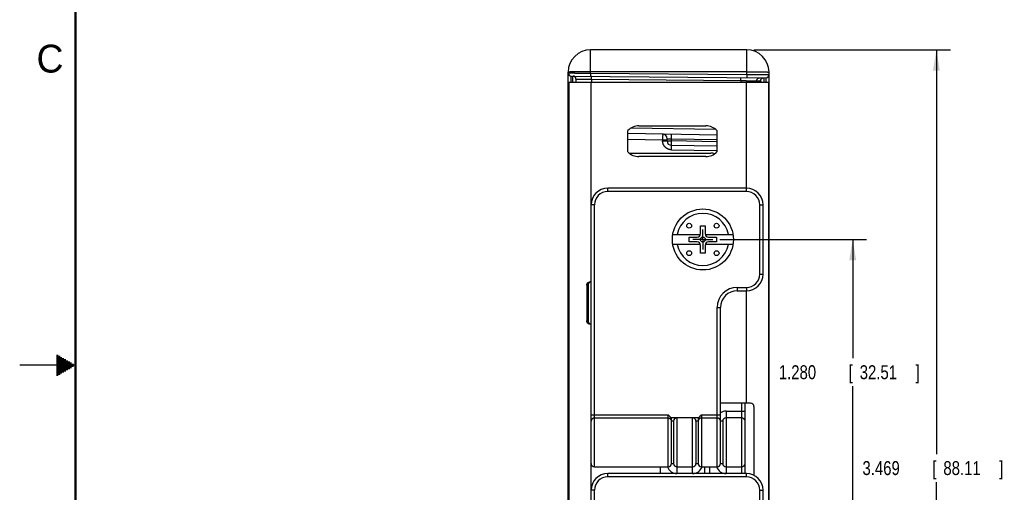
# Model space of a CAD drawing. Header units: inches. Extents: x 0 to 34, y 0 to 22.
# Tile 3 of 46: x 0 to 8.8, y 9.9 to 14.1. Entities that reach past the tile are written whole.
import ezdxf

# ---------------------------------------------------------------- set-up
doc = ezdxf.new("R2010")
doc.units = ezdxf.units.IN
doc.header["$LTSCALE"] = 1.87
doc.header["$MEASUREMENT"] = 0
doc.linetypes.add('CENTER', pattern=[0.6, 0.375, -0.075, 0.075, -0.075])
doc.layers.get('0').update_dxf_attribs({"linetype": 'CONTINUOUS'})
doc.layers.add('DEFAULT_1', color=7, linetype='CENTER')
doc.layers.add('DIMENSIONS', color=7, linetype='CONTINUOUS')
doc.styles.get("Standard").update_dxf_attribs({"font": 'txt', "width": 0.8})
doc.dimstyles.new('DIMSTYLE_1', dxfattribs={"dimtxt": 0.125, "dimasz": 0.1875, "dimexe": 0.18, "dimexo": 0.0625, "dimgap": 0.09, "dimtad": 0, "dimtih": 1, "dimtoh": 1, "dimdec": 3, "dimlfac": 0.5, "dimzin": 4, "dimdsep": 46, "dimtxsty": 'STANDARD', "dimblk": '_FILLED', "dimblk1": '_FILLED', "dimblk2": '_FILLED', "dimcen": 0.09, "dimadec": 0, "dimazin": 0, "dimtp": 0.01, "dimtm": 0.01, "dimtfac": 1, "dimtdec": 3, "dimtofl": 0, "dimtmove": 0, "dimatfit": 3, "dimldrblk": '_FILLED', "dimfxl": 1, "dimtolj": 1, "dimtzin": 4, "dimarcsym": 0})

# ---------------------------------------------------------------- blocks, each defined once
blk = doc.blocks.new('_FILLED')
at = {"color": 0, "linetype": 'BYBLOCK'}
blk.add_solid([(0, 0), (-1, 0.167), (-1, -0.167)], dxfattribs=at)
blk = doc.blocks.new('*D0')
at = {"layer": 'DIMENSIONS', "color": 2, "linetype": 'CONTINUOUS'}
for p, q in [((6.5782, 13.8284), (8.3407, 13.8284)), ((8.2157, 13.8284), (8.2157, 10.2014)), ((8.2157, 6.8904), (8.2157, 9.9514)), ((6.5782, 6.8904), (8.3407, 6.8904))]:
    blk.add_line(p, q, dxfattribs=at)
at = {"layer": 'DIMENSIONS', "color": 2, "linetype": 'CONTINUOUS', "xscale": 0.1875, "yscale": 0.1875, "zscale": 0.1875}
for p, rotation in [((8.2157, 13.8284), 90), ((8.2157, 6.8904), 270)]:
    blk.add_blockref('_FILLED', p, dxfattribs=dict(at, rotation=rotation))
at = {"layer": 'DIMENSIONS', "color": 2, "linetype": 'CONTINUOUS', "width": 0.8}
for s, p in [('[', (8.1782, 10.0139)), (']', (8.7782, 10.0139)), ('3.469', (7.5532, 10.0139)), ('88.11', (8.2782, 10.0139))]:
    blk.add_text(s, height=0.125, dxfattribs=at).set_placement(p)
blk = doc.blocks.new('*D3')
at = {"layer": 'DIMENSIONS', "color": 2, "linetype": 'CONTINUOUS'}
for p, q in [((6.2754, 12.1274), (7.5907, 12.1274)), ((7.4657, 12.1274), (7.4657, 11.0617)), ((7.4657, 9.5674), (7.4657, 10.8117)), ((6.2754, 9.5674), (7.5907, 9.5674))]:
    blk.add_line(p, q, dxfattribs=at)
at = {"layer": 'DIMENSIONS', "color": 2, "linetype": 'CONTINUOUS', "xscale": 0.1875, "yscale": 0.1875, "zscale": 0.1875}
for p, rotation in [((7.4657, 12.1274), 90), ((7.4657, 9.5674), 270)]:
    blk.add_blockref('_FILLED', p, dxfattribs=dict(at, rotation=rotation))
at = {"layer": 'DIMENSIONS', "color": 2, "linetype": 'CONTINUOUS', "width": 0.8}
for s, p in [('1.280', (6.8032, 10.8742)), ('[', (7.4282, 10.8742)), ('32.51', (7.5282, 10.8742)), (']', (8.0282, 10.8742))]:
    blk.add_text(s, height=0.125, dxfattribs=at).set_placement(p)

msp = doc.modelspace()

# ---------------------------------------------------------------- linework, layer by layer
at = {"color": 7, "linetype": 'CONTINUOUS'}
for p, q in [((5.1157, 13.6197), (5.1157, 13.8284)), ((6.5157, 13.8284), (5.1157, 13.8284)), ((6.5157, 13.6075), (6.5157, 13.8284)), ((4.9157, 7.0904), (4.9157, 13.6284)), ((4.943, 13.5932), (6.6879, 13.578)), ((5.1157, 13.6197), (5.1154, 13.5917)), ((6.5157, 13.6318), (5.1157, 13.6318)), ((5.1157, 13.6197), (6.5157, 13.6075)), ((6.5157, 13.6075), (6.5154, 13.5795)), ((6.7157, 7.0904), (6.7157, 13.6284)), ((4.9207, 13.5384), (4.9207, 7.1804)), ((4.9207, 13.5384), (6.7107, 13.5384)), ((4.9857, 13.5655), (4.9857, 13.5384)), ((5.1207, 7.1804), (5.1207, 13.5384)), ((5.1232, 13.5641), (5.1232, 13.5384)), ((5.1232, 13.5641), (6.4636, 13.5524)), ((6.4636, 13.5524), (6.4636, 13.5384)), ((6.5107, 13.5384), (6.5107, 12.5874)), ((6.606, 13.5509), (6.606, 13.5384)), ((6.606, 13.5509), (6.6401, 13.5506)), ((6.7107, 13.5384), (6.7107, 7.1804)), ((4.9157, 13.4332), (4.9207, 13.4332)), ((6.7157, 13.418), (6.7107, 13.418)), ((4.9157, 13.4121), (4.9207, 13.4121)), ((4.9207, 13.1505), (4.9157, 13.1505)), ((5.4507, 12.9122), (5.4507, 13.1045)), ((6.2487, 13.0627), (5.4507, 13.0766)), ((6.2399, 13.1128), (5.4778, 13.1261)), ((5.5497, 13.1464), (6.1497, 13.1464)), ((6.2487, 13.1045), (6.2487, 12.9122)), ((5.4507, 13.0266), (5.762, 13.0212)), ((5.762, 13.0212), (5.762, 13.0117)), ((5.762, 13.0212), (5.8017, 13.0212)), ((5.762, 13.0117), (5.841, 13.0117)), ((5.8017, 13.0117), (5.8017, 13.0312)), ((5.841, 13.0117), (5.841, 13.0298)), ((5.841, 13.0298), (6.2487, 13.0227)), ((6.2487, 13.0045), (5.841, 13.0117)), ((5.4614, 12.9024), (6.1947, 12.9024)), ((5.8406, 12.9317), (6.2487, 12.9246)), ((6.2487, 12.9646), (5.841, 12.9717)), ((6.1497, 12.8704), (5.5497, 12.8704)), ((5.2707, 12.5574), (5.2707, 12.5874)), ((6.5127, 12.5874), (5.2707, 12.5874)), ((6.5127, 12.5574), (5.2707, 12.5574)), ((6.5127, 12.5574), (6.5127, 12.5874)), ((5.1507, 12.4374), (5.1207, 12.4374)), ((5.1507, 10.0874), (5.1507, 12.4374)), ((6.6327, 11.8174), (6.6327, 12.4374)), ((6.6327, 12.4374), (6.6627, 12.4374)), ((6.6627, 11.8174), (6.6627, 12.4374)), ((6.1022, 12.1787), (6.1022, 12.2505)), ((6.1022, 12.2505), (6.1432, 12.2505)), ((6.1432, 12.2505), (6.1432, 12.1787)), ((5.8529, 12.173), (6.1016, 12.173)), ((5.9996, 12.1068), (5.9996, 12.1479)), ((5.9996, 12.1479), (6.0714, 12.1479)), ((6.0714, 12.1068), (5.9996, 12.1068)), ((6.1437, 12.173), (6.3925, 12.173)), ((6.174, 12.1479), (6.2458, 12.1479)), ((6.2458, 12.1068), (6.174, 12.1068)), ((6.2458, 12.1479), (6.2458, 12.1068)), ((6.1016, 12.0818), (5.8529, 12.0818)), ((6.1022, 12.0042), (6.1022, 12.0761)), ((6.1432, 12.0042), (6.1022, 12.0042)), ((6.1432, 12.0761), (6.1432, 12.0042)), ((6.3925, 12.0818), (6.1437, 12.0818)), ((5.1207, 11.7474), (5.1126, 11.7474)), ((6.6327, 11.8174), (6.6627, 11.8174)), ((5.0827, 11.7174), (5.0827, 11.3974)), ((5.0941, 11.7174), (5.0827, 11.7174)), ((5.0941, 11.7174), (5.0941, 11.3974)), ((6.4307, 11.6974), (6.4307, 11.6674)), ((6.4307, 11.6974), (6.5127, 11.6974)), ((6.4307, 11.6674), (6.5127, 11.6674)), ((6.5107, 11.6674), (6.5107, 10.6594)), ((6.5127, 11.6974), (6.5127, 11.6674)), ((6.2507, 10.0874), (6.2507, 11.5174)), ((6.2507, 11.5174), (6.2807, 11.5174)), ((6.2807, 10.1174), (6.2807, 11.5174)), ((5.0827, 11.3974), (5.0941, 11.3974)), ((5.1207, 11.3674), (5.1126, 11.3674)), ((6.5507, 10.6594), (6.2807, 10.6594)), ((6.4707, 10.0274), (6.4707, 10.6594)), ((6.5007, 10.0274), (6.5007, 10.6594)), ((6.5807, 10.6294), (6.5807, 10.011)), ((5.1207, 10.5555), (5.8107, 10.5555)), ((5.8107, 10.5258), (5.1507, 10.5258)), ((5.8107, 10.0874), (5.8107, 10.5555)), ((6.0873, 10.5274), (5.834, 10.5274)), ((5.8407, 10.1174), (5.8407, 10.5274)), ((5.8907, 10.5274), (5.8907, 10.0274)), ((6.0307, 10.0274), (6.0307, 10.5274)), ((6.0807, 10.5274), (6.0807, 10.1174)), ((6.1107, 10.5555), (6.2807, 10.5555)), ((6.1107, 10.5555), (6.1107, 10.0874)), ((6.2507, 10.5258), (6.1107, 10.5258)), ((6.3307, 10.5874), (6.5007, 10.5874)), ((6.3307, 10.5874), (6.3307, 10.0274)), ((6.4707, 10.5274), (6.3307, 10.5274)), ((5.8607, 10.4974), (5.8407, 10.4974)), ((5.8607, 10.4974), (5.8607, 10.1174)), ((6.0607, 10.4974), (6.0607, 10.1174)), ((6.0807, 10.4974), (6.0607, 10.4974)), ((6.3007, 10.4974), (6.2807, 10.4974)), ((6.3007, 10.4974), (6.3007, 10.1174)), ((5.1507, 10.0874), (5.8107, 10.0874)), ((5.7407, 10.0874), (5.7407, 10.0274)), ((5.8407, 10.1174), (5.8607, 10.1174)), ((5.8907, 10.0874), (6.0307, 10.0874)), ((6.0607, 10.1174), (6.0807, 10.1174)), ((6.1107, 10.0874), (6.2507, 10.0874)), ((6.1407, 10.0274), (6.1407, 10.0874)), ((6.1807, 10.0874), (6.1807, 10.0274)), ((6.2807, 10.1174), (6.3007, 10.1174)), ((6.3307, 10.0874), (6.4707, 10.0874)), ((5.2707, 9.9974), (5.2707, 10.0274)), ((6.5127, 10.0274), (5.2707, 10.0274)), ((6.5127, 9.9974), (5.2707, 9.9974)), ((6.5127, 9.9974), (6.5127, 10.0274)), ((5.1507, 9.8774), (5.1207, 9.8774)), ((5.1507, 7.5274), (5.1507, 9.8774)), ((6.6327, 9.8774), (6.6627, 9.8774)), ((6.6327, 9.2574), (6.6327, 9.8774)), ((6.6627, 9.2574), (6.6627, 9.8774))]:
    msp.add_line(p, q, dxfattribs=at)
at = {"color": 2, "linetype": 'CONTINUOUS'}
for p, q in [((0.3303, 11.09), (0.3441, 11.09)), ((0.3303, 11.08), (0.3614, 11.08)), ((0.3303, 11.07), (0.3788, 11.07)), ((0.3303, 11.06), (0.3961, 11.06)), ((0.3303, 11.05), (0.4134, 11.05)), ((0.3303, 11.04), (0.4307, 11.04)), ((0.5, 11), (0, 11)), ((0.3303, 11.03), (0.448, 11.03)), ((0.3303, 11.02), (0.4654, 11.02)), ((0.3303, 11.01), (0.4827, 11.01)), ((0.3303, 10.99), (0.4827, 10.99)), ((0.3303, 10.98), (0.4654, 10.98)), ((0.3303, 10.97), (0.448, 10.97)), ((0.3303, 10.96), (0.4307, 10.96)), ((0.3303, 10.95), (0.4134, 10.95)), ((0.3303, 10.94), (0.3961, 10.94)), ((0.3303, 10.93), (0.3788, 10.93)), ((0.3303, 10.92), (0.3614, 10.92)), ((0.3303, 10.91), (0.3441, 10.91))]:
    msp.add_line(p, q, dxfattribs=at)
at = {"color": 7, "linetype": 'CONTINUOUS', "const_width": 0.02}
msp.add_lwpolyline([(0.5, 21.5), (0.5, 0.5)], dxfattribs=at)
at = {"color": 7, "linetype": 'CONTINUOUS'}
for centre, radius in [((6.1227, 12.1274), 0.2736), ((5.9996, 12.2505), 0.0219), ((6.2458, 12.2505), 0.0219), ((6.1227, 12.1274), 0.0219), ((5.9996, 12.0042), 0.0219), ((6.2458, 12.0042), 0.0219)]:
    msp.add_circle(centre, radius, dxfattribs=at)
for centre, radius, start, end in [((5.1157, 13.6284), 0.2, 90, 180), ((6.5157, 13.6284), 0.2, 0, 90), ((4.9432, 13.6208), 0.0276, 180, 269.49996), ((4.9581, 13.5655), 0.0276, 0, 89.5), ((6.6881, 13.6055), 0.0276, 269.5, 360), ((4.9557, 13.3309), 0.04, 180, 208.90938), ((5.5497, 13.0084), 0.138, 90, 135.83952), ((5.7617, 13.0312), 0.04, 0, 89), ((6.1497, 13.0084), 0.138, 44.16048, 90), ((5.8417, 13.0117), 0.04, 180, 269), ((5.5497, 13.0084), 0.138, 224.16048, 270), ((6.1497, 13.0084), 0.138, 270, 315.83952), ((6.1947, 12.7764), 0.126, 73.20227, 90), ((5.2707, 12.4374), 0.15, 90, 180), ((5.2707, 12.4374), 0.12, 90, 180), ((6.5127, 12.4374), 0.15, 0, 90), ((6.5127, 12.4374), 0.12, 0, 90), ((6.1227, 12.1274), 0.2337, 11.25465, 168.74535), ((6.0714, 12.1787), 0.0308, 270, 360), ((6.174, 12.1787), 0.0308, 180, 270), ((6.0714, 12.0761), 0.0308, 0, 90), ((6.174, 12.0761), 0.0308, 90, 180), ((6.1227, 12.1274), 0.2337, 191.25465, 348.74535), ((6.5127, 11.8174), 0.15, 270, 360), ((6.5127, 11.8174), 0.12, 270, 360), ((6.4307, 11.5174), 0.18, 90, 180), ((6.4307, 11.5174), 0.15, 90, 180), ((6.5507, 10.6294), 0.03, 0, 90), ((5.8907, 10.4974), 0.03, 90, 180), ((6.0307, 10.4974), 0.03, 0, 90), ((6.3307, 10.4974), 0.09, 90, 123.74907), ((6.3307, 10.4974), 0.03, 90, 180), ((6.4707, 10.4974), 0.03, 0, 90), ((5.1507, 10.1174), 0.03, 180, 270), ((5.8907, 10.1174), 0.09, 199.47285, 270), ((5.8107, 10.1174), 0.03, 270, 360), ((5.8907, 10.1174), 0.03, 180, 270), ((6.0307, 10.1174), 0.03, 270, 360), ((6.0307, 10.1174), 0.09, 270, 340.52715), ((6.1107, 10.1174), 0.03, 180, 270), ((6.3307, 10.1174), 0.09, 199.47285, 270), ((6.2507, 10.1174), 0.03, 270, 360), ((6.3307, 10.1174), 0.03, 180, 270), ((6.4707, 10.1174), 0.03, 270, 360), ((5.2707, 9.8774), 0.15, 90, 180), ((5.2707, 9.8774), 0.12, 90, 180), ((6.5127, 9.8774), 0.15, 0, 90), ((6.5127, 9.8774), 0.12, 0, 90)]:
    msp.add_arc(centre, radius, start, end, dxfattribs=at)
for points, knots in [([(5.1157, 13.6318), (5.1131, 13.6318), (5.1078, 13.6318), (5.1, 13.6318), (5.0922, 13.6318), (5.0844, 13.6318), (5.0767, 13.6318), (5.069, 13.6318), (5.0614, 13.6317), (5.0539, 13.6317), (5.0465, 13.6316), (5.0392, 13.6316), (5.032, 13.6315), (5.0249, 13.6315), (5.018, 13.6314), (5.0112, 13.6313), (5.0046, 13.6313), (4.9982, 13.6312), (4.9919, 13.6311), (4.9859, 13.631), (4.98, 13.6309), (4.9743, 13.6308), (4.9689, 13.6307), (4.9637, 13.6306), (4.9587, 13.6305), (4.954, 13.6304), (4.9495, 13.6303), (4.9452, 13.6302), (4.9413, 13.6301), (4.9376, 13.6299), (4.9341, 13.6298), (4.931, 13.6297), (4.9281, 13.6296), (4.9256, 13.6294), (4.9233, 13.6293), (4.9213, 13.6292), (4.9196, 13.629), (4.9182, 13.6289), (4.9172, 13.6288), (4.9164, 13.6287), (4.916, 13.6285), (4.9157, 13.6284), (4.9157, 13.6284)], [0, 0, 0, 0, 0.039232, 0.078404, 0.117455, 0.156325, 0.194955, 0.233283, 0.271252, 0.308803, 0.345878, 0.38242, 0.418372, 0.453679, 0.488287, 0.522143, 0.555193, 0.587388, 0.618678, 0.649014, 0.67835, 0.70664, 0.733841, 0.759911, 0.784811, 0.8085, 0.830944, 0.852108, 0.871959, 0.890466, 0.907602, 0.92334, 0.937656, 0.950528, 0.961938, 0.971868, 0.980304, 0.987235, 0.992654, 0.99656, 0.998969, 1, 1, 1, 1]), ([(4.9157, 13.6208), (4.9157, 13.6208), (4.916, 13.6207), (4.9164, 13.6208), (4.9172, 13.6208), (4.9182, 13.6208), (4.9196, 13.6208), (4.9213, 13.6208), (4.9233, 13.6208), (4.9256, 13.6208), (4.9281, 13.6208), (4.931, 13.6208), (4.9342, 13.6208), (4.9376, 13.6208), (4.9413, 13.6208), (4.9452, 13.6208), (4.9495, 13.6208), (4.954, 13.6208), (4.9587, 13.6207), (4.9637, 13.6207), (4.9689, 13.6207), (4.9743, 13.6207), (4.98, 13.6206), (4.9859, 13.6206), (4.9919, 13.6206), (4.9982, 13.6205), (5.0046, 13.6205), (5.0112, 13.6205), (5.018, 13.6204), (5.0249, 13.6204), (5.032, 13.6203), (5.0392, 13.6203), (5.0465, 13.6202), (5.0539, 13.6202), (5.0614, 13.6201), (5.069, 13.6201), (5.0767, 13.62), (5.0844, 13.62), (5.0922, 13.6199), (5.1, 13.6199), (5.1078, 13.6198), (5.1131, 13.6198), (5.1157, 13.6197)], [0, 0, 0, 0, 0.000776, 0.003089, 0.006938, 0.012319, 0.019222, 0.027638, 0.037553, 0.048952, 0.061818, 0.07613, 0.091868, 0.109005, 0.127517, 0.147374, 0.168545, 0.190999, 0.214701, 0.239613, 0.265697, 0.292914, 0.321222, 0.350575, 0.38093, 0.41224, 0.444455, 0.477528, 0.511405, 0.546036, 0.581366, 0.617342, 0.653907, 0.691006, 0.728581, 0.766574, 0.804927, 0.84358, 0.882475, 0.921549, 0.960745, 1, 1, 1, 1]), ([(4.9427, 13.5384), (4.9427, 13.5394), (4.9427, 13.5421), (4.9427, 13.5463), (4.9427, 13.5508), (4.9427, 13.5552), (4.9428, 13.5594), (4.9428, 13.5633), (4.9428, 13.5671), (4.9428, 13.5706), (4.9428, 13.5738), (4.9428, 13.5769), (4.9428, 13.5796), (4.9428, 13.5822), (4.9429, 13.5845), (4.9429, 13.5865), (4.9429, 13.5882), (4.9429, 13.5897), (4.9429, 13.5909), (4.943, 13.5919), (4.9429, 13.5926), (4.943, 13.5929), (4.943, 13.5932), (4.943, 13.5932)], [0, 0, 0, 0, 0.058484, 0.14548, 0.228957, 0.308771, 0.384783, 0.456863, 0.524888, 0.588741, 0.648314, 0.703504, 0.754217, 0.800366, 0.841873, 0.878666, 0.910681, 0.937866, 0.960171, 0.977561, 0.990005, 0.997485, 1, 1, 1, 1]), ([(4.9586, 13.5384), (4.9586, 13.5394), (4.9586, 13.542), (4.9586, 13.5462), (4.9586, 13.5508), (4.9586, 13.5551), (4.9586, 13.5593), (4.9586, 13.5632), (4.9586, 13.567), (4.9586, 13.5705), (4.9586, 13.5737), (4.9586, 13.5768), (4.9585, 13.5795), (4.9585, 13.5821), (4.9585, 13.5843), (4.9585, 13.5863), (4.9585, 13.5881), (4.9585, 13.5896), (4.9584, 13.5908), (4.9584, 13.5917), (4.9584, 13.5925), (4.9583, 13.5928), (4.9584, 13.5931), (4.9584, 13.5931)], [0, 0, 0, 0, 0.056867, 0.144057, 0.227714, 0.307697, 0.383867, 0.456093, 0.524251, 0.588224, 0.647901, 0.70318, 0.753965, 0.800171, 0.841721, 0.878547, 0.910588, 0.937793, 0.960116, 0.977522, 0.989982, 0.997475, 1, 1, 1, 1]), ([(5.1232, 13.5641), (5.1232, 13.5647), (5.1233, 13.5659), (5.1233, 13.5677), (5.1233, 13.5695), (5.1233, 13.5712), (5.1233, 13.5729), (5.1233, 13.5746), (5.1233, 13.5763), (5.1233, 13.5778), (5.1233, 13.5794), (5.1233, 13.5808), (5.1233, 13.5822), (5.1233, 13.5835), (5.1233, 13.5848), (5.1232, 13.5859), (5.1232, 13.587), (5.1232, 13.5879), (5.1232, 13.5888), (5.1232, 13.5895), (5.1231, 13.5901), (5.1231, 13.5907), (5.1231, 13.5911), (5.1231, 13.5914), (5.123, 13.5915), (5.123, 13.5916), (5.123, 13.5916)], [0, 0, 0, 0, 0.065364, 0.130448, 0.194973, 0.258662, 0.321244, 0.38245, 0.442019, 0.499696, 0.555233, 0.608393, 0.658949, 0.706685, 0.751396, 0.792891, 0.830993, 0.865539, 0.896381, 0.92339, 0.946449, 0.965463, 0.980354, 0.991066, 0.997575, 1, 1, 1, 1]), ([(6.5157, 13.6318), (6.5183, 13.6318), (6.5235, 13.6318), (6.5314, 13.6318), (6.5392, 13.6318), (6.547, 13.6318), (6.5547, 13.6318), (6.5623, 13.6318), (6.5699, 13.6317), (6.5775, 13.6317), (6.5849, 13.6316), (6.5922, 13.6316), (6.5994, 13.6315), (6.6064, 13.6315), (6.6134, 13.6314), (6.6201, 13.6313), (6.6267, 13.6313), (6.6332, 13.6312), (6.6394, 13.6311), (6.6455, 13.631), (6.6514, 13.6309), (6.657, 13.6308), (6.6625, 13.6307), (6.6677, 13.6306), (6.6727, 13.6305), (6.6774, 13.6304), (6.6819, 13.6303), (6.6861, 13.6302), (6.6901, 13.6301), (6.6938, 13.6299), (6.6972, 13.6298), (6.7004, 13.6297), (6.7032, 13.6296), (6.7058, 13.6294), (6.7081, 13.6293), (6.7101, 13.6292), (6.7117, 13.629), (6.7131, 13.6289), (6.7142, 13.6288), (6.715, 13.6287), (6.7154, 13.6285), (6.7157, 13.6284), (6.7157, 13.6284)], [0, 0, 0, 0, 0.039232, 0.078404, 0.117455, 0.156325, 0.194955, 0.233283, 0.271252, 0.308803, 0.345878, 0.38242, 0.418372, 0.453679, 0.488287, 0.522143, 0.555193, 0.587388, 0.618678, 0.649014, 0.67835, 0.70664, 0.733841, 0.759911, 0.784811, 0.8085, 0.830944, 0.852108, 0.871959, 0.890466, 0.907602, 0.92334, 0.937656, 0.950528, 0.961938, 0.971868, 0.980304, 0.987235, 0.992654, 0.99656, 0.998969, 1, 1, 1, 1]), ([(6.5157, 13.6075), (6.5183, 13.6075), (6.5235, 13.6075), (6.5314, 13.6074), (6.5392, 13.6074), (6.547, 13.6073), (6.5547, 13.6072), (6.5623, 13.6072), (6.5699, 13.6071), (6.5775, 13.607), (6.5849, 13.607), (6.5922, 13.6069), (6.5994, 13.6069), (6.6064, 13.6068), (6.6134, 13.6067), (6.6201, 13.6067), (6.6267, 13.6066), (6.6332, 13.6066), (6.6394, 13.6065), (6.6455, 13.6064), (6.6514, 13.6064), (6.657, 13.6063), (6.6625, 13.6063), (6.6677, 13.6062), (6.6727, 13.6062), (6.6774, 13.6061), (6.6819, 13.6061), (6.6861, 13.606), (6.6901, 13.606), (6.6938, 13.6059), (6.6972, 13.6059), (6.7004, 13.6058), (6.7032, 13.6058), (6.7058, 13.6058), (6.7081, 13.6057), (6.7101, 13.6057), (6.7117, 13.6057), (6.7131, 13.6056), (6.7142, 13.6056), (6.715, 13.6056), (6.7154, 13.6055), (6.7157, 13.6056), (6.7157, 13.6055)], [0, 0, 0, 0, 0.039258, 0.078455, 0.117531, 0.156426, 0.19508, 0.233432, 0.271425, 0.308999, 0.346097, 0.382661, 0.418635, 0.453964, 0.488593, 0.522469, 0.555539, 0.587752, 0.61906, 0.649413, 0.678765, 0.707071, 0.734287, 0.76037, 0.785281, 0.808982, 0.831436, 0.852607, 0.872465, 0.890977, 0.908115, 0.923853, 0.938167, 0.951034, 0.962435, 0.972351, 0.980769, 0.987674, 0.993057, 0.996908, 0.999222, 1, 1, 1, 1]), ([(4.9857, 13.5655), (4.9857, 13.5655), (4.9859, 13.5655), (4.9863, 13.5655), (4.9869, 13.5655), (4.9879, 13.5655), (4.989, 13.5655), (4.9904, 13.5655), (4.9921, 13.5655), (4.994, 13.5654), (4.9962, 13.5654), (4.9986, 13.5654), (5.0012, 13.5654), (5.0041, 13.5653), (5.0072, 13.5653), (5.0105, 13.5653), (5.0141, 13.5652), (5.0178, 13.5652), (5.0217, 13.5651), (5.0259, 13.5651), (5.0302, 13.5651), (5.0347, 13.565), (5.0394, 13.565), (5.0442, 13.5649), (5.0492, 13.5649), (5.0543, 13.5648), (5.0596, 13.5648), (5.0649, 13.5647), (5.0704, 13.5646), (5.076, 13.5646), (5.0817, 13.5645), (5.0875, 13.5645), (5.0933, 13.5644), (5.0992, 13.5643), (5.1052, 13.5643), (5.1112, 13.5642), (5.1172, 13.5641), (5.1212, 13.5641), (5.1232, 13.5641)], [0, 0, 0, 0, 0.000948, 0.00379, 0.00852, 0.015128, 0.023601, 0.033925, 0.046078, 0.060038, 0.075779, 0.093273, 0.112486, 0.133382, 0.155924, 0.180068, 0.205771, 0.232985, 0.261659, 0.291741, 0.323174, 0.3559, 0.389859, 0.424988, 0.461223, 0.498494, 0.536735, 0.575873, 0.615836, 0.65655, 0.69794, 0.739929, 0.782438, 0.825389, 0.868702, 0.912296, 0.956089, 1, 1, 1, 1]), ([(6.4636, 13.5524), (6.4636, 13.553), (6.4636, 13.5542), (6.4636, 13.556), (6.4636, 13.5578), (6.4637, 13.5595), (6.4637, 13.5612), (6.4637, 13.5629), (6.4637, 13.5646), (6.4637, 13.5661), (6.4637, 13.5677), (6.4637, 13.5691), (6.4636, 13.5705), (6.4636, 13.5718), (6.4636, 13.5731), (6.4636, 13.5742), (6.4636, 13.5753), (6.4636, 13.5762), (6.4636, 13.5771), (6.4635, 13.5778), (6.4635, 13.5784), (6.4635, 13.579), (6.4635, 13.5794), (6.4634, 13.5797), (6.4634, 13.5798), (6.4634, 13.5799), (6.4634, 13.5799)], [0, 0, 0, 0, 0.065364, 0.130448, 0.194973, 0.258662, 0.321244, 0.38245, 0.442019, 0.499696, 0.555233, 0.608393, 0.658949, 0.706685, 0.751396, 0.792891, 0.830993, 0.865539, 0.896381, 0.92339, 0.946449, 0.965463, 0.980354, 0.991066, 0.997575, 1, 1, 1, 1]), ([(6.4636, 13.5524), (6.4656, 13.5524), (6.4696, 13.5523), (6.4757, 13.5523), (6.4817, 13.5522), (6.4877, 13.5521), (6.4936, 13.5521), (6.4995, 13.552), (6.5053, 13.552), (6.5111, 13.5519), (6.5168, 13.5518), (6.5223, 13.5518), (6.5278, 13.5517), (6.5332, 13.5517), (6.5384, 13.5516), (6.5435, 13.5516), (6.5484, 13.5515), (6.5532, 13.5515), (6.5579, 13.5514), (6.5623, 13.5514), (6.5666, 13.5513), (6.5707, 13.5513), (6.5746, 13.5512), (6.5783, 13.5512), (6.5818, 13.5512), (6.5851, 13.5511), (6.5882, 13.5511), (6.591, 13.5511), (6.5936, 13.551), (6.596, 13.551), (6.5981, 13.551), (6.6, 13.551), (6.6016, 13.5509), (6.603, 13.5509), (6.6041, 13.5509), (6.6049, 13.5509), (6.6055, 13.5509), (6.6058, 13.5509), (6.606, 13.5509)], [0, 0, 0, 0, 0.042449, 0.084846, 0.127111, 0.169167, 0.210936, 0.252341, 0.293305, 0.333752, 0.373609, 0.412802, 0.451258, 0.488906, 0.525676, 0.5615, 0.596311, 0.630045, 0.66264, 0.694034, 0.72417, 0.752992, 0.780445, 0.806479, 0.831045, 0.854098, 0.875594, 0.895493, 0.913758, 0.930355, 0.945252, 0.958422, 0.969839, 0.979483, 0.987334, 0.993378, 0.997603, 1, 1, 1, 1]), ([(6.606, 13.5509), (6.606, 13.5515), (6.606, 13.5527), (6.6062, 13.5545), (6.6065, 13.5563), (6.6069, 13.5581), (6.6074, 13.5598), (6.6081, 13.5615), (6.6088, 13.5632), (6.6097, 13.5648), (6.6106, 13.5663), (6.6117, 13.5678), (6.6129, 13.5692), (6.6141, 13.5705), (6.6154, 13.5717), (6.6168, 13.5729), (6.6183, 13.5739), (6.6199, 13.5749), (6.6215, 13.5757), (6.6231, 13.5764), (6.6248, 13.5771), (6.6266, 13.5776), (6.6283, 13.578), (6.6301, 13.5783), (6.6319, 13.5784), (6.6331, 13.5785), (6.6337, 13.5785)], [0, 0, 0, 0, 0.041679, 0.083358, 0.125037, 0.166715, 0.208392, 0.250069, 0.291744, 0.333417, 0.37509, 0.416761, 0.45843, 0.500097, 0.541763, 0.583427, 0.62509, 0.666751, 0.708411, 0.750069, 0.791726, 0.833382, 0.875037, 0.916692, 0.958346, 1, 1, 1, 1]), ([(6.6401, 13.5506), (6.6401, 13.5512), (6.6402, 13.5524), (6.6404, 13.5542), (6.6407, 13.556), (6.6411, 13.5578), (6.6416, 13.5595), (6.6422, 13.5612), (6.643, 13.5629), (6.6439, 13.5645), (6.6448, 13.566), (6.6459, 13.5675), (6.647, 13.5689), (6.6483, 13.5702), (6.6496, 13.5714), (6.651, 13.5726), (6.6525, 13.5736), (6.654, 13.5746), (6.6556, 13.5754), (6.6573, 13.5762), (6.659, 13.5768), (6.6607, 13.5773), (6.6625, 13.5777), (6.6643, 13.578), (6.6661, 13.5781), (6.6673, 13.5782), (6.6679, 13.5782)], [0, 0, 0, 0, 0.041679, 0.083358, 0.125037, 0.166715, 0.208392, 0.250069, 0.291744, 0.333417, 0.37509, 0.416761, 0.45843, 0.500097, 0.541763, 0.583427, 0.62509, 0.666751, 0.708411, 0.750069, 0.791726, 0.833382, 0.875037, 0.916692, 0.958346, 1, 1, 1, 1]), ([(6.6401, 13.5506), (6.6402, 13.5506), (6.6404, 13.5504), (6.6406, 13.55), (6.6408, 13.5494), (6.641, 13.5485), (6.6412, 13.5474), (6.6414, 13.546), (6.6415, 13.5444), (6.6417, 13.5425), (6.6419, 13.5405), (6.642, 13.5391), (6.6421, 13.5384)], [0, 0, 0, 0, 0.019011, 0.053257, 0.106094, 0.178291, 0.269992, 0.381091, 0.511427, 0.660825, 0.829027, 1, 1, 1, 1]), ([(6.6679, 13.5782), (6.668, 13.5782), (6.6682, 13.578), (6.6683, 13.5775), (6.6685, 13.5768), (6.6686, 13.5759), (6.6688, 13.5747), (6.669, 13.5732), (6.6691, 13.5714), (6.6693, 13.5694), (6.6694, 13.5671), (6.6696, 13.5646), (6.6697, 13.5618), (6.6699, 13.5588), (6.67, 13.5555), (6.6702, 13.552), (6.6703, 13.5482), (6.6704, 13.5443), (6.6705, 13.541), (6.6706, 13.539), (6.6706, 13.5384)], [0, 0, 0, 0, 0.005503, 0.016644, 0.034271, 0.058538, 0.089467, 0.127035, 0.171196, 0.221882, 0.279014, 0.342498, 0.412228, 0.488087, 0.569946, 0.657666, 0.751096, 0.850078, 0.954442, 1, 1, 1, 1]), ([(6.6879, 13.578), (6.6879, 13.578), (6.6879, 13.5777), (6.688, 13.5774), (6.6879, 13.5766), (6.688, 13.5757), (6.688, 13.5745), (6.688, 13.573), (6.688, 13.5712), (6.6881, 13.5692), (6.6881, 13.567), (6.6881, 13.5644), (6.6881, 13.5616), (6.6881, 13.5586), (6.6882, 13.5554), (6.6882, 13.5519), (6.6882, 13.5481), (6.6882, 13.5442), (6.6882, 13.5409), (6.6883, 13.5389), (6.6883, 13.5384)], [0, 0, 0, 0, 0.003492, 0.013855, 0.03109, 0.055167, 0.086043, 0.123664, 0.167961, 0.21886, 0.276273, 0.340104, 0.41025, 0.486592, 0.569004, 0.657349, 0.751477, 0.851229, 0.956434, 1, 1, 1, 1]), ([(4.9157, 13.3609), (4.9157, 13.3604), (4.9157, 13.3596), (4.9159, 13.3583), (4.9162, 13.3571), (4.9166, 13.3559), (4.9171, 13.3547), (4.9177, 13.3535), (4.9185, 13.3523), (4.9193, 13.3512), (4.92, 13.3503), (4.9205, 13.3498), (4.9207, 13.3497)], [0, 0, 0, 0, 0.100401, 0.201219, 0.302861, 0.405709, 0.510113, 0.616381, 0.724775, 0.835509, 0.948744, 1, 1, 1, 1]), ([(4.9157, 13.337), (4.9157, 13.3367), (4.9157, 13.3361), (4.9158, 13.3351), (4.916, 13.3342), (4.9162, 13.3333), (4.9165, 13.3323), (4.9169, 13.3314), (4.9173, 13.3305), (4.9179, 13.3293), (4.9189, 13.3279), (4.9199, 13.3267), (4.9205, 13.326), (4.9207, 13.3259)], [0, 0, 0, 0, 0.075354, 0.150866, 0.226739, 0.303155, 0.380275, 0.458239, 0.537173, 0.617182, 0.780717, 0.949507, 1, 1, 1, 1]), ([(4.9157, 13.3309), (4.9157, 13.3265), (4.9167, 13.3202), (4.9193, 13.3144), (4.9202, 13.3128)], [0, 0, 0, 0, 0.709022, 1, 1, 1, 1]), ([(5.7624, 13.0712), (5.7624, 13.0712), (5.7624, 13.071), (5.7624, 13.0708), (5.7624, 13.0704), (5.7624, 13.0699), (5.7625, 13.0691), (5.7625, 13.0683), (5.7625, 13.0673), (5.7625, 13.0662), (5.7625, 13.0649), (5.7625, 13.0634), (5.7625, 13.0619), (5.7624, 13.0602), (5.7624, 13.0584), (5.7624, 13.0565), (5.7624, 13.0544), (5.7624, 13.0523), (5.7624, 13.0501), (5.7624, 13.0477), (5.7623, 13.0453), (5.7623, 13.0428), (5.7623, 13.0403), (5.7622, 13.0377), (5.7622, 13.035), (5.7622, 13.0323), (5.7621, 13.0295), (5.7621, 13.0268), (5.7621, 13.024), (5.762, 13.0221), (5.762, 13.0212)], [0, 0, 0, 0, 0.001618, 0.00635, 0.014201, 0.025152, 0.039167, 0.056201, 0.0762, 0.099104, 0.124844, 0.153337, 0.184483, 0.218173, 0.254297, 0.292744, 0.333402, 0.376167, 0.420933, 0.467575, 0.515926, 0.565804, 0.617037, 0.66947, 0.722947, 0.777301, 0.832359, 0.887947, 0.943888, 1, 1, 1, 1]), ([(5.841, 13.0298), (5.841, 13.0306), (5.841, 13.0321), (5.8411, 13.0344), (5.8411, 13.0367), (5.8411, 13.039), (5.8412, 13.0412), (5.8412, 13.0434), (5.8412, 13.0456), (5.8412, 13.0477), (5.8412, 13.0498), (5.8413, 13.0517), (5.8413, 13.0536), (5.8413, 13.0555), (5.8413, 13.0572), (5.8413, 13.0588), (5.8413, 13.0604), (5.8413, 13.0618), (5.8413, 13.0632), (5.8412, 13.0644), (5.8412, 13.0655), (5.8412, 13.0665), (5.8412, 13.0673), (5.8412, 13.0681), (5.8411, 13.0687), (5.8411, 13.0691), (5.8411, 13.0695), (5.841, 13.0696), (5.841, 13.0698), (5.841, 13.0698)], [0, 0, 0, 0, 0.058112, 0.116027, 0.173548, 0.230482, 0.286635, 0.341818, 0.395844, 0.448531, 0.4997, 0.549179, 0.596799, 0.642401, 0.685831, 0.72694, 0.765591, 0.801653, 0.835004, 0.865532, 0.893133, 0.917716, 0.939198, 0.957506, 0.972583, 0.984379, 0.992863, 0.998029, 1, 1, 1, 1]), ([(5.8406, 12.9317), (5.8393, 12.9317), (5.8367, 12.9318), (5.8327, 12.9322), (5.8287, 12.9327), (5.8248, 12.9335), (5.8209, 12.9345), (5.817, 12.9356), (5.8132, 12.937), (5.8095, 12.9385), (5.8059, 12.9402), (5.8024, 12.9421), (5.7989, 12.9442), (5.7956, 12.9465), (5.7924, 12.9489), (5.7893, 12.9514), (5.7864, 12.9542), (5.7836, 12.957), (5.7809, 12.96), (5.7784, 12.9631), (5.776, 12.9664), (5.7738, 12.9698), (5.7718, 12.9732), (5.77, 12.9768), (5.7683, 12.9805), (5.7669, 12.9842), (5.7656, 12.988), (5.7645, 12.9919), (5.7636, 12.9958), (5.7629, 12.9997), (5.7624, 13.0037), (5.7621, 13.0077), (5.762, 13.0103), (5.762, 13.0117)], [0, 0, 0, 0, 0.032059, 0.064225, 0.096472, 0.128772, 0.1611, 0.193427, 0.225728, 0.258004, 0.290267, 0.322532, 0.354807, 0.38709, 0.419373, 0.451652, 0.483926, 0.516198, 0.548472, 0.580751, 0.613033, 0.645313, 0.677585, 0.709846, 0.742108, 0.774383, 0.806682, 0.839002, 0.871316, 0.903599, 0.935824, 0.967966, 1, 1, 1, 1]), ([(5.8017, 13.0312), (5.8017, 13.0312), (5.8018, 13.0312), (5.802, 13.0311), (5.8024, 13.0311), (5.8029, 13.0311), (5.8035, 13.0311), (5.8043, 13.0311), (5.8052, 13.031), (5.8062, 13.031), (5.8074, 13.031), (5.8087, 13.0309), (5.8101, 13.0309), (5.8116, 13.0308), (5.8132, 13.0308), (5.8149, 13.0307), (5.8167, 13.0306), (5.8186, 13.0306), (5.8206, 13.0305), (5.8227, 13.0304), (5.8248, 13.0304), (5.827, 13.0303), (5.8293, 13.0302), (5.8315, 13.0301), (5.8339, 13.03), (5.8362, 13.03), (5.8386, 13.0299), (5.8402, 13.0298), (5.841, 13.0298)], [0, 0, 0, 0, 0.001815, 0.007254, 0.016298, 0.028915, 0.04506, 0.064675, 0.087692, 0.114029, 0.143593, 0.176276, 0.211955, 0.2505, 0.29177, 0.335616, 0.381892, 0.430443, 0.481106, 0.533701, 0.588039, 0.643921, 0.701142, 0.759493, 0.818767, 0.878751, 0.939234, 1, 1, 1, 1]), ([(5.841, 12.9717), (5.841, 12.9717), (5.8409, 12.9718), (5.8409, 12.972), (5.8409, 12.9723), (5.8408, 12.9728), (5.8408, 12.9734), (5.8408, 12.9741), (5.8408, 12.975), (5.8407, 12.976), (5.8407, 12.9771), (5.8407, 12.9783), (5.8407, 12.9796), (5.8407, 12.9811), (5.8407, 12.9826), (5.8407, 12.9843), (5.8407, 12.986), (5.8407, 12.9878), (5.8407, 12.9897), (5.8407, 12.9917), (5.8407, 12.9937), (5.8408, 12.9958), (5.8408, 12.998), (5.8408, 13.0002), (5.8408, 13.0025), (5.8409, 13.0047), (5.8409, 13.007), (5.8409, 13.0093), (5.841, 13.0109), (5.841, 13.0117)], [0, 0, 0, 0, 0.001971, 0.007137, 0.015621, 0.027417, 0.042493, 0.060802, 0.082284, 0.106866, 0.134468, 0.164996, 0.198347, 0.234408, 0.273059, 0.314169, 0.357598, 0.4032, 0.45082, 0.500299, 0.551468, 0.604155, 0.658181, 0.713364, 0.769518, 0.826451, 0.883973, 0.941888, 1, 1, 1, 1]), ([(5.8406, 12.9317), (5.8407, 12.9325), (5.8407, 12.934), (5.8407, 12.9363), (5.8408, 12.9386), (5.8408, 12.9409), (5.8408, 12.9431), (5.8409, 12.9453), (5.8409, 12.9475), (5.8409, 12.9496), (5.8409, 12.9516), (5.841, 12.9536), (5.841, 12.9555), (5.841, 12.9574), (5.841, 12.9591), (5.841, 12.9607), (5.841, 12.9623), (5.8411, 12.9637), (5.8411, 12.9651), (5.8411, 12.9663), (5.8411, 12.9674), (5.8411, 12.9684), (5.8411, 12.9692), (5.8411, 12.9699), (5.8411, 12.9705), (5.841, 12.971), (5.841, 12.9714), (5.841, 12.9715), (5.841, 12.9717), (5.841, 12.9717)], [0, 0, 0, 0, 0.058138, 0.116079, 0.173627, 0.230586, 0.286766, 0.341974, 0.396026, 0.448737, 0.49993, 0.549431, 0.597073, 0.642694, 0.686142, 0.727267, 0.765932, 0.802006, 0.835367, 0.865901, 0.893506, 0.918089, 0.939566, 0.957866, 0.972926, 0.984697, 0.99314, 0.998234, 1, 1, 1, 1]), ([(5.0827, 11.7174), (5.0827, 11.718), (5.0827, 11.7193), (5.0829, 11.7213), (5.0832, 11.7232), (5.0837, 11.7252), (5.0842, 11.727), (5.0849, 11.7289), (5.0857, 11.7307), (5.0866, 11.7324), (5.0877, 11.7341), (5.0888, 11.7357), (5.09, 11.7372), (5.0914, 11.7386), (5.0928, 11.74), (5.0943, 11.7412), (5.0959, 11.7423), (5.0975, 11.7434), (5.0993, 11.7443), (5.1011, 11.7451), (5.1029, 11.7458), (5.1048, 11.7464), (5.1067, 11.7468), (5.1086, 11.7471), (5.1106, 11.7473), (5.1119, 11.7474), (5.1126, 11.7474)], [0, 0, 0, 0, 0.041837, 0.083714, 0.125532, 0.167331, 0.209148, 0.250884, 0.292588, 0.334293, 0.375906, 0.41748, 0.459052, 0.500534, 0.541991, 0.583464, 0.624876, 0.666294, 0.707773, 0.749241, 0.790768, 0.832416, 0.874113, 0.915923, 0.95791, 1, 1, 1, 1]), ([(5.1207, 11.7472), (5.12, 11.7471), (5.1188, 11.7469), (5.1169, 11.7465), (5.1151, 11.746), (5.1133, 11.7454), (5.1115, 11.7447), (5.1098, 11.7438), (5.1082, 11.7429), (5.1066, 11.7418), (5.1051, 11.7407), (5.1037, 11.7395), (5.1023, 11.7381), (5.101, 11.7367), (5.0999, 11.7352), (5.0988, 11.7337), (5.0978, 11.732), (5.097, 11.7303), (5.0962, 11.7286), (5.0956, 11.7268), (5.095, 11.7249), (5.0946, 11.7231), (5.0943, 11.7212), (5.0941, 11.7193), (5.0941, 11.718), (5.0941, 11.7174)], [0, 0, 0, 0, 0.043906, 0.087652, 0.131179, 0.174584, 0.217914, 0.261117, 0.304303, 0.347497, 0.390646, 0.43386, 0.47713, 0.520398, 0.563773, 0.60721, 0.65066, 0.694218, 0.737815, 0.781419, 0.825113, 0.868812, 0.912512, 0.956273, 1, 1, 1, 1]), ([(5.1126, 11.3674), (5.1119, 11.3674), (5.1106, 11.3674), (5.1086, 11.3676), (5.1067, 11.3679), (5.1048, 11.3684), (5.1029, 11.3689), (5.1011, 11.3696), (5.0993, 11.3704), (5.0975, 11.3713), (5.0959, 11.3724), (5.0943, 11.3735), (5.0928, 11.3747), (5.0914, 11.3761), (5.09, 11.3775), (5.0888, 11.379), (5.0877, 11.3806), (5.0866, 11.3823), (5.0857, 11.384), (5.0849, 11.3858), (5.0842, 11.3877), (5.0837, 11.3896), (5.0832, 11.3915), (5.0829, 11.3934), (5.0827, 11.3954), (5.0827, 11.3967), (5.0827, 11.3974)], [0, 0, 0, 0, 0.04209, 0.084077, 0.125887, 0.167584, 0.209232, 0.250759, 0.292227, 0.333704, 0.375119, 0.416532, 0.458005, 0.499458, 0.540944, 0.582517, 0.62409, 0.665705, 0.707411, 0.749115, 0.790852, 0.832668, 0.874468, 0.916286, 0.958163, 1, 1, 1, 1]), ([(5.0941, 11.3974), (5.0941, 11.3967), (5.0941, 11.3954), (5.0943, 11.3935), (5.0946, 11.3916), (5.095, 11.3898), (5.0956, 11.3879), (5.0962, 11.3861), (5.097, 11.3844), (5.0978, 11.3827), (5.0988, 11.3811), (5.0999, 11.3795), (5.101, 11.378), (5.1023, 11.3766), (5.1037, 11.3752), (5.1051, 11.374), (5.1066, 11.3729), (5.1082, 11.3718), (5.1098, 11.3709), (5.1115, 11.37), (5.1133, 11.3693), (5.1151, 11.3687), (5.1169, 11.3682), (5.1188, 11.3678), (5.12, 11.3676), (5.1207, 11.3675)], [0, 0, 0, 0, 0.043727, 0.087489, 0.131189, 0.174888, 0.218582, 0.262186, 0.305783, 0.349342, 0.392791, 0.436228, 0.479605, 0.522873, 0.566141, 0.609356, 0.652504, 0.695697, 0.738884, 0.782087, 0.825416, 0.868821, 0.912349, 0.956095, 1, 1, 1, 1]), ([(5.1507, 10.5258), (5.1501, 10.5258), (5.1488, 10.5257), (5.1469, 10.5256), (5.1451, 10.5253), (5.1432, 10.5248), (5.1414, 10.5243), (5.1396, 10.5237), (5.1379, 10.5229), (5.1362, 10.5221), (5.1346, 10.5211), (5.133, 10.5201), (5.1315, 10.5189), (5.1301, 10.5177), (5.1288, 10.5164), (5.1276, 10.515), (5.1264, 10.5135), (5.1253, 10.512), (5.1244, 10.5103), (5.1235, 10.5087), (5.1228, 10.507), (5.1221, 10.5052), (5.1216, 10.5034), (5.1212, 10.5016), (5.1209, 10.4997), (5.1207, 10.4979), (5.1207, 10.4966), (5.1207, 10.496)], [0, 0, 0, 0, 0.040146, 0.080289, 0.120428, 0.160561, 0.200684, 0.240796, 0.280896, 0.320982, 0.361053, 0.401107, 0.441144, 0.481162, 0.521163, 0.561145, 0.60111, 0.641057, 0.680988, 0.720903, 0.760805, 0.800694, 0.840573, 0.880443, 0.920306, 0.960162, 1, 1, 1, 1]), ([(5.8107, 10.5555), (5.8115, 10.5547), (5.8132, 10.553), (5.8157, 10.5505), (5.8181, 10.548), (5.8205, 10.5454), (5.8228, 10.5429), (5.825, 10.5404), (5.827, 10.5379), (5.8289, 10.5354), (5.8307, 10.5328), (5.8325, 10.5301), (5.8335, 10.5283), (5.834, 10.5274)], [0, 0, 0, 0, 0.096106, 0.192685, 0.289182, 0.385023, 0.478984, 0.568857, 0.655181, 0.740994, 0.8274, 0.913907, 1, 1, 1, 1]), ([(5.8107, 10.5258), (5.8113, 10.5258), (5.8126, 10.5257), (5.8144, 10.5256), (5.8163, 10.5253), (5.8181, 10.5248), (5.82, 10.5243), (5.8217, 10.5237), (5.8235, 10.5229), (5.8251, 10.5221), (5.8268, 10.5211), (5.8283, 10.5201), (5.8298, 10.5189), (5.8312, 10.5177), (5.8326, 10.5164), (5.8338, 10.515), (5.835, 10.5135), (5.836, 10.512), (5.837, 10.5103), (5.8378, 10.5087), (5.8386, 10.507), (5.8392, 10.5052), (5.8398, 10.5034), (5.8402, 10.5016), (5.8405, 10.4997), (5.8406, 10.4979), (5.8407, 10.4966), (5.8407, 10.496)], [0, 0, 0, 0, 0.040145, 0.080287, 0.120425, 0.160556, 0.200678, 0.24079, 0.280889, 0.320975, 0.361045, 0.401098, 0.441134, 0.481153, 0.521153, 0.561135, 0.601099, 0.641045, 0.680976, 0.72089, 0.760791, 0.800679, 0.840557, 0.880426, 0.920287, 0.960145, 1, 1, 1, 1]), ([(6.1107, 10.5258), (6.1101, 10.5258), (6.1088, 10.5257), (6.1069, 10.5256), (6.1051, 10.5253), (6.1032, 10.5248), (6.1014, 10.5243), (6.0996, 10.5237), (6.0979, 10.5229), (6.0962, 10.5221), (6.0946, 10.5211), (6.093, 10.5201), (6.0915, 10.5189), (6.0901, 10.5177), (6.0888, 10.5164), (6.0876, 10.515), (6.0864, 10.5135), (6.0853, 10.512), (6.0844, 10.5103), (6.0835, 10.5087), (6.0828, 10.507), (6.0821, 10.5052), (6.0816, 10.5034), (6.0812, 10.5016), (6.0809, 10.4997), (6.0807, 10.4979), (6.0807, 10.4966), (6.0807, 10.496)], [0, 0, 0, 0, 0.040145, 0.080287, 0.120425, 0.160556, 0.200678, 0.24079, 0.280889, 0.320975, 0.361045, 0.401098, 0.441134, 0.481153, 0.521153, 0.561135, 0.601099, 0.641045, 0.680976, 0.72089, 0.760791, 0.800679, 0.840557, 0.880426, 0.920287, 0.960145, 1, 1, 1, 1]), ([(6.0873, 10.5274), (6.0878, 10.5282), (6.0888, 10.5299), (6.0903, 10.5323), (6.092, 10.5348), (6.0937, 10.5371), (6.0955, 10.5394), (6.0974, 10.5416), (6.0995, 10.5439), (6.1016, 10.5462), (6.1038, 10.5486), (6.1061, 10.5509), (6.1084, 10.5532), (6.1099, 10.5548), (6.1107, 10.5555)], [0, 0, 0, 0, 0.07906, 0.15884, 0.238584, 0.317544, 0.395716, 0.475417, 0.558779, 0.645218, 0.733483, 0.822623, 0.911754, 1, 1, 1, 1]), ([(6.2807, 10.496), (6.2807, 10.4966), (6.2806, 10.4979), (6.2805, 10.4997), (6.2802, 10.5016), (6.2798, 10.5034), (6.2792, 10.5052), (6.2786, 10.507), (6.2778, 10.5087), (6.277, 10.5103), (6.276, 10.512), (6.275, 10.5135), (6.2738, 10.515), (6.2726, 10.5164), (6.2712, 10.5177), (6.2698, 10.5189), (6.2683, 10.5201), (6.2668, 10.5211), (6.2651, 10.5221), (6.2635, 10.5229), (6.2617, 10.5237), (6.26, 10.5243), (6.2581, 10.5248), (6.2563, 10.5253), (6.2544, 10.5256), (6.2526, 10.5257), (6.2513, 10.5258), (6.2507, 10.5258)], [0, 0, 0, 0, 0.039863, 0.079715, 0.119573, 0.15944, 0.199316, 0.239203, 0.279103, 0.319018, 0.358948, 0.398895, 0.438859, 0.478842, 0.518842, 0.558861, 0.598898, 0.638952, 0.679022, 0.719108, 0.759207, 0.79932, 0.839442, 0.879574, 0.919712, 0.959855, 1, 1, 1, 1])]:
    msp.add_open_spline(points, degree=3, knots=knots, dxfattribs=at)
at = {"layer": 'DEFAULT_1', "color": 7, "linetype": 'CENTER'}
for q in [(6.1227, 12.2176), (6.0325, 12.1274), (6.1227, 12.0372), (6.2129, 12.1274)]:
    msp.add_line((6.1227, 12.1274), q, dxfattribs=at)

# ---------------------------------------------------------------- texts
at = {"color": 2, "linetype": 'CONTINUOUS'}
msp.add_text('C', height=0.25, dxfattribs=at).set_placement((0.1508, 13.6246))

# ---------------------------------------------------------------- dimensions: what is measured, and where the dimension line sits
at = {"layer": 'DIMENSIONS', "color": 2, "linetype": 'CONTINUOUS'}
for base, p1, p2, picture, middle in [((8.2157, 13.8284), (6.5782, 6.8904), (6.5782, 13.8284), '*D0', (8.2157, 10.0764)), ((7.4657, 12.1274), (6.2754, 9.5674), (6.2754, 12.1274), '*D3', (7.4657, 10.9367))]:
    dim = msp.add_linear_dim(base=base, p1=p1, p2=p2, angle=90, dimstyle='DIMSTYLE_1', dxfattribs=at)
    dim.commit()
    dim.dimension.update_dxf_attribs({"geometry": picture, "text_midpoint": middle, "dimtype": 160})

doc.saveas('drawing.dxf')
